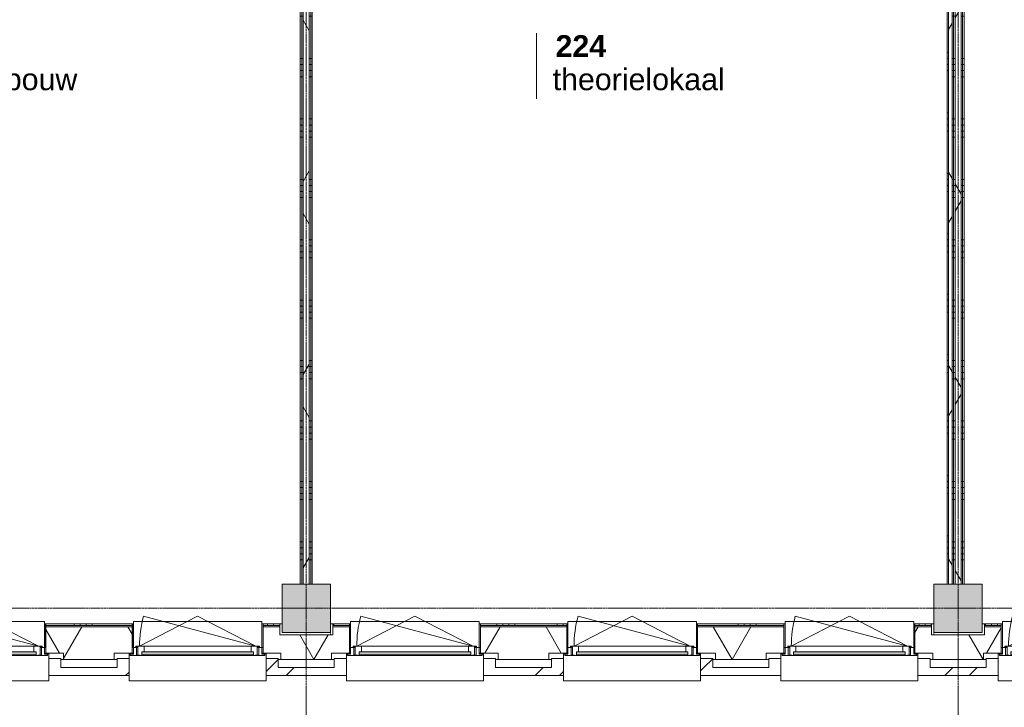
# Model space of a CAD drawing. Header units: millimetres. Extents: x -6115 to 78411, y -6358 to 59618.
# Tile 68 of 99: x 46226 to 54383, y 4580 to 10272. Entities that reach past the tile are written whole.
import ezdxf

# ---------------------------------------------------------------- set-up
doc = ezdxf.new("R2010")
doc.units = ezdxf.units.MM
doc.linetypes.add('Dash', pattern=[6.35, 3.175, -3.175])
doc.linetypes.add('stramien', pattern=[22.225, 12.7, -3.175, 3.175, -3.175])
for name, color, linetype, lineweight in [('00_Algemeen', 7, 'Continuous', 35), ('05_Bouwplaatsvoorzieningen', 7, 'Continuous', 9), ('22_Metselwerk', 7, 'Continuous', 9), ('25_Metaalconstructiewerk', 7, 'Continuous', 9), ('30_Kozijnen-ramen-deuren', 7, 'Continuous', 9), ('42_Dekvloeren en vloersystemen', 7, 'Continuous', 9)]:
    doc.layers.add(name, color=color, linetype=linetype, lineweight=lineweight)
doc.styles.add('Arial_1', font='arial.ttf', dxfattribs={"height": 180})
doc.styles.add('Arial_B', font='arialbd.ttf', dxfattribs={"height": 180})
pattern_1 = [(360, (48550, 9450), (7e-13, 500), []), (360, (48550, 9400), (7e-13, 500), []), (360, (48550, 9350), (7e-13, 500), []), (360, (48550, 9300), (7e-13, 500), [])]
pattern_2 = [(60, (0, 0), (-692.82, 400), []), (120, (0, 0), (-692.82, -400), [])]
pattern_3 = [(360, (53950, 9450), (7e-13, 500), []), (360, (53950, 9400), (7e-13, 500), []), (360, (53950, 9350), (7e-13, 500), []), (360, (53950, 9300), (7e-13, 500), [])]
pattern_4 = [(45, (400, -4e-13), (-565.685, 565.685), []), (45, (600, -6e-13), (-565.685, 565.685), [])]
pattern_5 = [(45, (400, -3e-13), (-565.685, 565.685), []), (45, (600, -4e-13), (-565.685, 565.685), [])]

# ---------------------------------------------------------------- blocks, each defined once
blk = doc.blocks.new('Direct Shape - 2410-10368 v1 - IFC-model constructie _zonder onderbouw_ _MM21228_-1202395-02 tweede verdieping overzicht')
at = {"layer": '25_Metaalconstructiewerk'}
blk.add_hatch(color=256, dxfattribs=at).paths.add_polyline_path([(-200, -200), (200, -200), (200, 200), (-200, 200), (-200, 5.9)])
for p, q in [((200, 200), (-200, 200)), ((-200, 200), (-200, -200)), ((200, -200), (200, 200)), ((-200, -200), (200, -200))]:
    blk.add_line(p, q, dxfattribs=at)
blk = doc.blocks.new('Direct Shape - NLRS_28_SC_TLB_kolom vierkant prefab_gen_AT_kolom vierkant_gen_lxb 400x400_800300-1202478-02 tweede verdieping overzicht')
blk.add_blockref('Direct Shape - 2410-10368 v1 - IFC-model constructie _zonder onderbouw_ _MM21228_-1202395-02 tweede verdieping overzicht', (0, 0))
blk = doc.blocks.new('Direct Shape - NLRS_28_SC_TLB_kolom vierkant prefab_gen_AT_kolom vierkant_gen_lxb 400x400_800302-1202480-02 tweede verdieping overzicht')
blk.add_blockref('Direct Shape - 2410-10368 v1 - IFC-model constructie _zonder onderbouw_ _MM21228_-1202395-02 tweede verdieping overzicht', (0, 0))
blk = doc.blocks.new('2410-10368 v1 - IFC-model constructie _zonder onderbouw_ _MM21228__ifc-1-02 tweede verdieping overzicht')
at = {"layer": '25_Metaalconstructiewerk', "lineweight": 9}
for name, p in [('Direct Shape - NLRS_28_SC_TLB_kolom vierkant prefab_gen_AT_kolom vierkant_gen_lxb 400x400_800300-1202478-02 tweede verdieping overzicht', (48600, 5400)), ('Direct Shape - NLRS_28_SC_TLB_kolom vierkant prefab_gen_AT_kolom vierkant_gen_lxb 400x400_800302-1202480-02 tweede verdieping overzicht', (54000, 5400))]:
    blk.add_blockref(name, p, dxfattribs=at)
blk = doc.blocks.new('31_AEE_kozijnen_KA1_CS77 - AEE_CS 77_Raam merk A1-6832846-02 tweede verdieping overzicht')
at = {"layer": '30_Kozijnen-ramen-deuren', "true_color": 0xcccccc}
blk.add_hatch(color=254, dxfattribs=at).paths.add_polyline_path([(-462.5, -231.3), (462.5, -231.3), (462.5, -207.3), (-462.5, -207.3)])
at = {"layer": '30_Kozijnen-ramen-deuren'}
for p, q in [((-481.5, -199.5), (-557.5, -199.5)), ((-557.5, -199.5), (-557.5, -212.3)), ((-557.5, -212.3), (-532.5, -212.3)), ((-532.5, -212.3), (-532.5, -267.5)), ((-506.5, -203.3), (-481.5, -203.3)), ((-506.5, -267.5), (-506.5, -203.3)), ((-494.5, -203.8), (-494.5, -272.5)), ((-476.5, -203.8), (-494.5, -203.8)), ((-481.5, -199.5), (-476.5, -199.5)), ((-481.5, -203.3), (-481.5, -199.5)), ((-476.5, -203.3), (-481.5, -203.3)), ((-443.5, -199.5), (-476.5, -199.5)), ((-476.5, -199.5), (-476.5, -203.8)), ((-462.5, -231.3), (-462.5, -207.3)), ((-462.5, -231.3), (-462.5, -207.3)), ((-462.5, -207.3), (462.5, -207.3)), ((462.5, -231.3), (-462.5, -231.3)), ((443.5, -199.5), (-443.5, -199.5)), ((-443.5, -207.3), (-443.5, -199.5)), ((-443.5, -276.5), (-443.5, -231.3)), ((443.5, -199.5), (443.5, -207.3)), ((476.5, -199.5), (443.5, -199.5)), ((443.5, -231.3), (443.5, -276.5)), ((462.5, -207.3), (462.5, -231.3)), ((462.5, -231.3), (462.5, -207.3)), ((476.5, -199.5), (481.5, -199.5)), ((476.5, -203.8), (476.5, -199.5)), ((481.5, -203.3), (476.5, -203.3)), ((494.5, -203.8), (476.5, -203.8)), ((481.5, -199.5), (481.5, -203.3)), ((557.5, -199.5), (481.5, -199.5)), ((481.5, -203.3), (506.5, -203.3)), ((494.5, -272.5), (494.5, -203.8)), ((506.5, -203.3), (506.5, -267.5)), ((532.5, -267.5), (532.5, -212.3)), ((532.5, -212.3), (557.5, -212.3)), ((557.5, -212.3), (557.5, -199.5)), ((-532.5, -267.5), (-506.5, -267.5)), ((-494.5, -272.5), (-511.5, -272.5)), ((-511.5, -272.5), (-511.5, -276.5)), ((-511.5, -276.5), (-443.5, -276.5)), ((-494.5, -267.5), (-506.5, -267.5)), ((-481.5, -276.5), (0, -525.7)), ((-481.5, -276.5), (448.7, -525.7)), ((443.5, -276.5), (-443.5, -276.5)), ((0, -525.7), (481.5, -276.5)), ((443.5, -276.5), (511.5, -276.5)), ((506.5, -267.5), (494.5, -267.5)), ((511.5, -272.5), (494.5, -272.5)), ((506.5, -267.5), (532.5, -267.5)), ((511.5, -276.5), (511.5, -272.5))]:
    blk.add_line(p, q, dxfattribs=at)
blk.add_arc((-481.5, -276.5), 963, 345, 360, dxfattribs=at)
blk = doc.blocks.new('31_AEE_DAI_Dagkant_Interieur - Zonder Onderkant-V93-02 tweede verdieping overzicht')
at = {"layer": '05_Bouwplaatsvoorzieningen'}
for p, q in [((-533, -267.5), (-542.5, -267.5)), ((-533, -461.5), (-533, -267.5)), ((533, -267.5), (533, -461.5)), ((542.5, -267.5), (533, -267.5)), ((-542.5, -461.5), (-533, -461.5)), ((533, -461.5), (542.5, -461.5))]:
    blk.add_line(p, q, dxfattribs=at)
blk = doc.blocks.new('31_AEE_DAI_Dagkant_Interieur - Zonder Onderkant-V94-02 tweede verdieping overzicht')
at = {"layer": '05_Bouwplaatsvoorzieningen'}
for p, q in [((-533, -267.5), (-542.5, -267.5)), ((-533, -461.5), (-533, -267.5)), ((533, -267.5), (533, -461.5)), ((542.5, -267.5), (533, -267.5)), ((-542.5, -461.5), (-533, -461.5)), ((533, -461.5), (542.5, -461.5))]:
    blk.add_line(p, q, dxfattribs=at)
blk = doc.blocks.new('42_AEE_VE_vensterbank - Standaard-6843292-02 tweede verdieping overzicht')
at = {"layer": '05_Bouwplaatsvoorzieningen'}
for p, q in [((-532.5, -482.5), (-532.5, -267.5)), ((532.5, -267.5), (532.5, -482.5)), ((-532.5, -482.5), (532.5, -482.5))]:
    blk.add_line(p, q, dxfattribs=at)
blk = doc.blocks.new('31_AEE_DAI_Dagkant_Interieur - Zonder Onderkant-V95-02 tweede verdieping overzicht')
at = {"layer": '05_Bouwplaatsvoorzieningen'}
for p, q in [((-533, -267.5), (-542.5, -267.5)), ((-533, -461.5), (-533, -267.5)), ((533, -267.5), (533, -461.5)), ((542.5, -267.5), (533, -267.5)), ((-542.5, -461.5), (-533, -461.5)), ((533, -461.5), (542.5, -461.5))]:
    blk.add_line(p, q, dxfattribs=at)
blk = doc.blocks.new('31_AEE_DAI_Dagkant_Interieur - Zonder Onderkant-V96-02 tweede verdieping overzicht')
at = {"layer": '05_Bouwplaatsvoorzieningen'}
for p, q in [((-533, -267.5), (-542.5, -267.5)), ((-533, -461.5), (-533, -267.5)), ((533, -267.5), (533, -461.5)), ((542.5, -267.5), (533, -267.5)), ((-542.5, -461.5), (-533, -461.5)), ((533, -461.5), (542.5, -461.5))]:
    blk.add_line(p, q, dxfattribs=at)
blk = doc.blocks.new('31_AEE_DAI_Dagkant_Interieur - Zonder Onderkant-V97-02 tweede verdieping overzicht')
at = {"layer": '05_Bouwplaatsvoorzieningen'}
for p, q in [((-533, -267.5), (-542.5, -267.5)), ((-533, -461.5), (-533, -267.5)), ((533, -267.5), (533, -461.5)), ((542.5, -267.5), (533, -267.5)), ((-542.5, -461.5), (-533, -461.5)), ((533, -461.5), (542.5, -461.5))]:
    blk.add_line(p, q, dxfattribs=at)
blk = doc.blocks.new('31_AEE_DAI_Dagkant_Interieur - Zonder Onderkant-V100-02 tweede verdieping overzicht')
at = {"layer": '05_Bouwplaatsvoorzieningen'}
for p, q in [((-533, -267.5), (-542.5, -267.5)), ((-533, -461.5), (-533, -267.5)), ((533, -267.5), (533, -461.5)), ((542.5, -267.5), (533, -267.5)), ((-542.5, -461.5), (-533, -461.5)), ((533, -461.5), (542.5, -461.5))]:
    blk.add_line(p, q, dxfattribs=at)
blk = doc.blocks.new('21_AEE_WA_lekdorpel - 21_AEE_WA_lekdorpel-V200-02 tweede verdieping overzicht')
at = {"layer": '05_Bouwplaatsvoorzieningen'}
for p, q in [((-567.5, -34), (-567.5, 8)), ((-567.5, 8), (567.5, 8)), ((567.5, 8), (567.5, -34)), ((-567.5, -213), (-567.5, -176)), ((-567.5, -215), (-567.5, -213)), ((-532.5, -213), (-567.5, -213)), ((-532.5, -215), (-567.5, -215)), ((567.5, -213), (532.5, -213)), ((567.5, -215), (532.5, -215)), ((567.5, -176), (567.5, -213)), ((567.5, -213), (567.5, -215))]:
    blk.add_line(p, q, dxfattribs=at)
blk = doc.blocks.new('00_AEE_tag_ruimte_klein - Naam _ nummer-752176-02 tweede verdieping overzicht')
at = {"layer": '00_Algemeen', "lineweight": 9}
for p, q in [((-8.061, 7.172), (-8.061, 4.245)), ((-8.061, 4.468), (-8.061, 1.718))]:
    blk.add_line(p, q, dxfattribs=at)

msp = doc.modelspace()

# ---------------------------------------------------------------- hatches: boundary and pattern name
at = {"layer": '22_Metselwerk'}
h = msp.add_hatch(dxfattribs=at)
h.set_pattern_fill('FP_9', color=256, angle=90, style=0, pattern_type=2)
h.set_pattern_definition(pattern_1)
h.paths.add_polyline_path([(48575, 5600), (48575, 13725), (48562.5, 13725), (48562.5, 5600)])
h = msp.add_hatch(dxfattribs=at)
h.set_pattern_fill('FP_2', color=256, angle=60, style=0, pattern_type=2)
h.set_pattern_definition(pattern_2)
h.paths.add_polyline_path([(48575, 5600), (48625, 5600), (48625, 13725), (48575, 13725), (48575, 6048.8)])
h = msp.add_hatch(dxfattribs=at)
h.set_pattern_fill('FP_9', color=256, angle=90, style=0, pattern_type=2)
h.set_pattern_definition(pattern_1)
h.paths.add_polyline_path([(48637.5, 5600), (48637.5, 13712.5), (48625, 13712.5), (48625, 5600)])
h = msp.add_hatch(dxfattribs=at)
h.set_pattern_fill('FP_7', color=256, angle=60, style=0, pattern_type=2)
h.set_pattern_definition(pattern_2)
h.paths.add_polyline_path([(53950, 5600), (53950, 13725), (53920, 13725), (53920, 5600)])
h = msp.add_hatch(dxfattribs=at)
h.set_pattern_fill('FP_2', color=256, angle=60, style=0, pattern_type=2)
h.set_pattern_definition(pattern_2)
h.paths.add_polyline_path([(54025, 5600), (54025, 13725), (53975, 13725), (53975, 5600)])
h = msp.add_hatch(dxfattribs=at)
h.set_pattern_fill('FP_10', color=256, angle=90, style=0, pattern_type=2)
h.set_pattern_definition(pattern_3)
h.paths.add_polyline_path([(54037.5, 5600), (54037.5, 13712.5), (54025, 13712.5), (54025, 5600)])
h = msp.add_hatch(dxfattribs=at)
h.set_pattern_fill('FP_9', color=256, angle=90, style=0, pattern_type=2)
h.set_pattern_definition(pattern_1)
h.paths.add_polyline_path([(48562.5, 5600), (48562.5, 13700), (48550, 13700), (48550, 5600)])
h = msp.add_hatch(dxfattribs=at)
h.set_pattern_fill('FP_9', color=256, angle=90, style=0, pattern_type=2)
h.set_pattern_definition(pattern_1)
h.paths.add_polyline_path([(48650, 5600), (48650, 13700), (48637.5, 13700), (48637.5, 5600)])
h = msp.add_hatch(dxfattribs=at)
h.set_pattern_fill('FP_302', color=256, angle=90, style=0, pattern_type=2)
h.set_pattern_definition([(180, (53950, 9850), (-3e-12, -500), []), (180, (53950, 9900), (-3e-12, -500), []), (180, (53950, 9950), (-3e-12, -500), []), (180, (53950, 10000), (-3e-12, -500), [])])
h.paths.add_polyline_path([(53910, 5600), (53920, 5600), (53920, 13700), (53910, 13700), (53910, 6048.8)])
h = msp.add_hatch(dxfattribs=at)
h.set_pattern_fill('FP_10', color=256, angle=90, style=0, pattern_type=2)
h.set_pattern_definition(pattern_3)
h.paths.add_polyline_path([(53962.5, 5600), (53962.5, 13700), (53950, 13700), (53950, 5600)])
h = msp.add_hatch(dxfattribs=at)
h.set_pattern_fill('FP_10', color=256, angle=90, style=0, pattern_type=2)
h.set_pattern_definition(pattern_3)
h.paths.add_polyline_path([(53975, 5600), (53975, 13700), (53962.5, 13700), (53962.5, 5600)])
h = msp.add_hatch(dxfattribs=at)
h.set_pattern_fill('FP_10', color=256, angle=90, style=0, pattern_type=2)
h.set_pattern_definition(pattern_3)
h.paths.add_polyline_path([(54050, 5600), (54050, 13700), (54037.5, 13700), (54037.5, 5600)])
h = msp.add_hatch(dxfattribs=at)
h.set_pattern_fill('FP_201', color=256, angle=60, style=0, pattern_type=2)
h.set_pattern_definition([(60, (56977.25, 4975.5), (-519.615, 300), []), (120, (56977.25, 4975.5), (-519.615, -300), [])])
h.paths.add_polyline_path([(70624.5, 4975.5), (70624.5, 5245.5), (70420, 5245.5), (70420, 5180), (69980, 5180), (69980, 5245.5), (65020, 5245.5), (65020, 5180), (64580, 5180), (64580, 5245.5), (64442.5, 5245.5), (64442.5, 5027.5), (64590, 5027.5), (64590, 4975.5), (70135.9, 4975.5)])
h.paths.add_polyline_path([(61410, 4975.5), (61410, 5027.5), (61557.5, 5027.5), (61557.5, 5245.5), (60842.5, 5245.5), (60842.5, 5027.5), (60990, 5027.5), (60990, 4975.5), (61071.6, 4975.5)])
h.paths.add_polyline_path([(63210, 4975.5), (63210, 5027.5), (63357.5, 5027.5), (63357.5, 5245.5), (62642.5, 5245.5), (62642.5, 5027.5), (62790, 5027.5), (62790, 4975.5), (62884.5, 4975.5)])
h.paths.add_polyline_path([(59190, 4975.5), (59610, 4975.5), (59610, 5027.5), (59757.5, 5027.5), (59757.5, 5245.5), (59620, 5245.5), (59620, 5180), (59180, 5180), (59180, 5245.5), (59042.5, 5245.5), (59042.5, 5027.5), (59190, 5027.5)])
h.paths.add_polyline_path([(57810, 4975.5), (57810, 5027.5), (57957.5, 5027.5), (57957.5, 5245.5), (57242.5, 5245.5), (57242.5, 5027.5), (57390, 5027.5), (57390, 4975.5), (57445.9, 4975.5)])
h.paths.add_polyline_path([(55590, 4975.5), (56010, 4975.5), (56010, 5027.5), (56157.5, 5027.5), (56157.5, 5245.5), (55442.5, 5245.5), (55442.5, 5027.5), (55590, 5027.5)])
h.paths.add_polyline_path([(54210, 4975.5), (54210, 5027.5), (54357.5, 5027.5), (54357.5, 5245.5), (54220, 5245.5), (54220, 5180), (53780, 5180), (53780, 5245.5), (53642.5, 5245.5), (53642.5, 5027.5), (53790, 5027.5), (53790, 4975.5), (53820.2, 4975.5)])
h.paths.add_polyline_path([(50190, 4975.5), (50610, 4975.5), (50610, 5027.5), (50757.5, 5027.5), (50757.5, 5245.5), (50042.5, 5245.5), (50042.5, 5027.5), (50190, 5027.5)])
h.paths.add_polyline_path([(51990, 4975.5), (52410, 4975.5), (52410, 5027.5), (52557.5, 5027.5), (52557.5, 5245.5), (51842.5, 5245.5), (51842.5, 5027.5), (51990, 5027.5)])
h.paths.add_polyline_path([(48390, 4975.5), (48810, 4975.5), (48810, 5027.5), (48957.5, 5027.5), (48957.5, 5245.5), (48820, 5245.5), (48820, 5180), (48380, 5180), (48380, 5245.5), (48242.5, 5245.5), (48242.5, 5027.5), (48390, 5027.5)])
h.paths.add_polyline_path([(47010, 4975.5), (47010, 5027.5), (47157.5, 5027.5), (47157.5, 5245.5), (46442.5, 5245.5), (46442.5, 5027.5), (46590, 5027.5), (46590, 4975.5)])
h.paths.add_polyline_path([(44755.9, 4975.5), (45210, 4975.5), (45210, 5027.5), (45357.5, 5027.5), (45357.5, 5245.5), (43420, 5245.5), (43420, 5180), (43354.5, 5180), (43354.5, 4975.5), (43624.5, 4975.5)])
h = msp.add_hatch(dxfattribs=at)
h.set_pattern_fill('FP_200', color=256, angle=90, style=0, pattern_type=2)
h.set_pattern_definition([(90, (57177.25, 4975.5), (-500, -2e-12), []), (90, (57227.25, 4975.5), (-500, -2e-12), []), (90, (57277.25, 4975.5), (-500, -2e-12), []), (90, (57327.25, 4975.5), (-500, -2e-12), [])])
h.paths.add_polyline_path([(69980, 5257.5), (69980, 5270), (65020, 5270), (65020, 5257.5), (68927.3, 5257.5)])
h.paths.add_polyline_path([(64580, 5257.5), (64580, 5270), (64442.5, 5270), (64442.5, 5257.5)])
h.paths.add_polyline_path([(62884.5, 5257.5), (63357.5, 5257.5), (63357.5, 5270), (62642.5, 5270), (62642.5, 5257.5)])
h.paths.add_polyline_path([(61557.5, 5257.5), (61557.5, 5270), (60842.5, 5270), (60842.5, 5257.5), (61071.6, 5257.5)])
h.paths.add_polyline_path([(57242.5, 5257.5), (57957.5, 5257.5), (57957.5, 5270), (57242.5, 5270)])
h.paths.add_polyline_path([(59180, 5257.5), (59180, 5270), (59042.5, 5270), (59042.5, 5257.5)])
h.paths.add_polyline_path([(59757.5, 5257.5), (59757.5, 5270), (59620, 5270), (59620, 5257.5)])
h.paths.add_polyline_path([(56157.5, 5257.5), (56157.5, 5270), (55442.5, 5270), (55442.5, 5257.5), (55633.1, 5257.5)])
h.paths.add_polyline_path([(53642.5, 5257.5), (53780, 5257.5), (53780, 5270), (53642.5, 5270)])
h.paths.add_polyline_path([(54220, 5257.5), (54357.5, 5257.5), (54357.5, 5270), (54220, 5270)])
h.paths.add_polyline_path([(51842.5, 5257.5), (52557.5, 5257.5), (52557.5, 5270), (51842.5, 5270)])
h.paths.add_polyline_path([(50042.5, 5257.5), (50757.5, 5257.5), (50757.5, 5270), (50042.5, 5270)])
h.paths.add_polyline_path([(48820, 5257.5), (48957.5, 5257.5), (48957.5, 5270), (48820, 5270)])
h.paths.add_polyline_path([(48242.5, 5257.5), (48380, 5257.5), (48380, 5270), (48242.5, 5270)])
h.paths.add_polyline_path([(47157.5, 5257.5), (47157.5, 5270), (46442.5, 5270), (46442.5, 5257.5), (46568.8, 5257.5)])
h.paths.add_polyline_path([(45357.5, 5257.5), (45357.5, 5270), (43420, 5270), (43420, 5257.5), (44755.9, 5257.5)])
h = msp.add_hatch(dxfattribs=at)
h.set_pattern_fill('FP_173', color=256, angle=45, style=0, pattern_type=2)
h.set_pattern_definition(pattern_4)
h.paths.add_polyline_path([(48367.5, 4908.5), (48367.5, 4984.5), (48267.5, 4984.5), (48267.5, 4908.5)])
h = msp.add_hatch(dxfattribs=at)
h.set_pattern_fill('FP_206', color=256, angle=45, style=0, pattern_type=2)
h.set_pattern_definition(pattern_5)
h.paths.add_polyline_path([(50732.5, 4908.5), (50732.5, 4984.5), (50632.5, 4984.5), (50632.5, 4908.5)])
h = msp.add_hatch(dxfattribs=at)
h.set_pattern_fill('FP_173', color=256, angle=45, style=0, pattern_type=2)
h.set_pattern_definition(pattern_4)
h.paths.add_polyline_path([(51967.5, 4908.5), (51967.5, 4984.5), (51867.5, 4984.5), (51867.5, 4908.5)])
h = msp.add_hatch(dxfattribs=at)
h.set_pattern_fill('FP_206', color=256, angle=45, style=0, pattern_type=2)
h.set_pattern_definition(pattern_5)
h.paths.add_polyline_path([(54332.5, 4908.5), (54332.5, 4984.5), (54232.5, 4984.5), (54232.5, 4908.5)])
h = msp.add_hatch(dxfattribs=at)
h.set_pattern_fill('FP_173', color=256, angle=45, style=0, pattern_type=2)
h.set_pattern_definition(pattern_4)
h.paths.add_polyline_path([(70757.5, 4842.5), (70757.5, 4908.5), (64467.5, 4908.5), (64467.5, 4842.5), (68927.3, 4842.5)])
h.paths.add_polyline_path([(60867.5, 4842.5), (61532.5, 4842.5), (61532.5, 4908.5), (60867.5, 4908.5)])
h.paths.add_polyline_path([(62667.5, 4842.5), (63332.5, 4842.5), (63332.5, 4908.5), (62667.5, 4908.5)])
h.paths.add_polyline_path([(59732.5, 4842.5), (59732.5, 4908.5), (59067.5, 4908.5), (59067.5, 4842.5), (59258.8, 4842.5)])
h.paths.add_polyline_path([(57267.5, 4842.5), (57932.5, 4842.5), (57932.5, 4908.5), (57267.5, 4908.5)])
h.paths.add_polyline_path([(55467.5, 4842.5), (56132.5, 4842.5), (56132.5, 4908.5), (55467.5, 4908.5)])
h.paths.add_polyline_path([(53667.5, 4842.5), (54332.5, 4842.5), (54332.5, 4908.5), (53667.5, 4908.5)])
h.paths.add_polyline_path([(50067.5, 4842.5), (50732.5, 4842.5), (50732.5, 4908.5), (50067.5, 4908.5)])
h.paths.add_polyline_path([(51867.5, 4842.5), (52532.5, 4842.5), (52532.5, 4908.5), (51867.5, 4908.5)])
h.paths.add_polyline_path([(48932.5, 4842.5), (48932.5, 4908.5), (48267.5, 4908.5), (48267.5, 4842.5)])
h.paths.add_polyline_path([(46467.5, 4842.5), (47132.5, 4842.5), (47132.5, 4908.5), (46467.5, 4908.5)])
h.paths.add_polyline_path([(45332.5, 4842.5), (45332.5, 4908.5), (43785, 4908.5), (43785, 4842.5), (44755.9, 4842.5)])

# ---------------------------------------------------------------- linework, layer by layer
at = {"layer": '00_Algemeen', "color": 150, "linetype": 'stramien', "lineweight": 9, "true_color": 0x0080ff}
for p, q in [((48600, -4950.1), (48600, 59018.3)), ((54000, -4950.1), (54000, 59018.3)), ((77811.4, 5400), (-5515.3, 5400))]:
    msp.add_line(p, q, dxfattribs=at)
at = {"layer": '00_Algemeen', "linetype": 'Dash', "lineweight": 9}
for p, q in [((48800, 5180), (48800, 5200)), ((53800, 5180), (53800, 5200))]:
    msp.add_line(p, q, dxfattribs=at)
at = {"layer": '22_Metselwerk'}
for p, q in [((48562.5, 13712.5), (48562.5, 5600)), ((48637.5, 13712.5), (48637.5, 5600)), ((53920, 5600), (53920, 13725)), ((53950, 5600), (53950, 13725)), ((54037.5, 13712.5), (54037.5, 5600)), ((48550, 13700), (48550, 5600)), ((48650, 5600), (48650, 13700)), ((53910, 13700), (53910, 5600)), ((53962.5, 13700), (53962.5, 5600)), ((54050, 5600), (54050, 13700)), ((48550, 5600), (48575, 5600)), ((48625, 5600), (48650, 5600)), ((53910, 5600), (53975, 5600)), ((54025, 5600), (54050, 5600)), ((47157.5, 5270), (46442.5, 5270)), ((46442.5, 5270), (46442.5, 5245.5)), ((46442.5, 5257.5), (47157.5, 5257.5)), ((47157.5, 5245.5), (47157.5, 5270)), ((48380, 5270), (48242.5, 5270)), ((48242.5, 5270), (48242.5, 5245.5)), ((48242.5, 5257.5), (48380, 5257.5)), ((48380, 5245.5), (48380, 5270)), ((48957.5, 5270), (48820, 5270)), ((48820, 5270), (48820, 5245.5)), ((48820, 5257.5), (48957.5, 5257.5)), ((48957.5, 5245.5), (48957.5, 5270)), ((50757.5, 5270), (50042.5, 5270)), ((50042.5, 5270), (50042.5, 5245.5)), ((50042.5, 5257.5), (50757.5, 5257.5)), ((50757.5, 5245.5), (50757.5, 5270)), ((52557.5, 5270), (51842.5, 5270)), ((51842.5, 5270), (51842.5, 5245.5)), ((51842.5, 5257.5), (52557.5, 5257.5)), ((52557.5, 5245.5), (52557.5, 5270)), ((53780, 5270), (53642.5, 5270)), ((53642.5, 5270), (53642.5, 5245.5)), ((53642.5, 5257.5), (53780, 5257.5)), ((53780, 5245.5), (53780, 5270)), ((54357.5, 5270), (54220, 5270)), ((54220, 5270), (54220, 5245.5)), ((54220, 5257.5), (54357.5, 5257.5)), ((54357.5, 5245.5), (54357.5, 5270)), ((46442.5, 5027.5), (46432.5, 5027.5)), ((46567.5, 4984.5), (46467.5, 4984.5)), ((46467.5, 4984.5), (46467.5, 4842.5)), ((46567.5, 4908.5), (46567.5, 4984.5)), ((47132.5, 4984.5), (47032.5, 4984.5)), ((47032.5, 4984.5), (47032.5, 4908.5)), ((47132.5, 4908.5), (47132.5, 4984.5)), ((47167.5, 5027.5), (47157.5, 5027.5)), ((48242.5, 5027.5), (48232.5, 5027.5)), ((48367.5, 4984.5), (48267.5, 4984.5)), ((48267.5, 4984.5), (48267.5, 4842.5)), ((48367.5, 4908.5), (48367.5, 4984.5)), ((48932.5, 4984.5), (48832.5, 4984.5)), ((48832.5, 4984.5), (48832.5, 4908.5)), ((48932.5, 4908.5), (48932.5, 4984.5)), ((48967.5, 5027.5), (48957.5, 5027.5)), ((50042.5, 5027.5), (50032.5, 5027.5)), ((50167.5, 4984.5), (50067.5, 4984.5)), ((50067.5, 4984.5), (50067.5, 4842.5)), ((50167.5, 4908.5), (50167.5, 4984.5)), ((50732.5, 4984.5), (50632.5, 4984.5)), ((50632.5, 4984.5), (50632.5, 4908.5)), ((50732.5, 4908.5), (50732.5, 4984.5)), ((50767.5, 5027.5), (50757.5, 5027.5)), ((51842.5, 5027.5), (51832.5, 5027.5)), ((51967.5, 4984.5), (51867.5, 4984.5)), ((51867.5, 4984.5), (51867.5, 4842.5)), ((51967.5, 4908.5), (51967.5, 4984.5)), ((52532.5, 4984.5), (52432.5, 4984.5)), ((52432.5, 4984.5), (52432.5, 4908.5)), ((52532.5, 4908.5), (52532.5, 4984.5)), ((52567.5, 5027.5), (52557.5, 5027.5)), ((53642.5, 5027.5), (53632.5, 5027.5)), ((53767.5, 4984.5), (53667.5, 4984.5)), ((53667.5, 4984.5), (53667.5, 4842.5)), ((53767.5, 4908.5), (53767.5, 4984.5)), ((54332.5, 4984.5), (54232.5, 4984.5)), ((54232.5, 4984.5), (54232.5, 4908.5)), ((54332.5, 4908.5), (54332.5, 4984.5)), ((54367.5, 5027.5), (54357.5, 5027.5)), ((46590, 4975.5), (46567.5, 4975.5)), ((47032.5, 4908.5), (46567.5, 4908.5)), ((47032.5, 4975.5), (47010, 4975.5)), ((47132.5, 4842.5), (47132.5, 4908.5)), ((48390, 4975.5), (48367.5, 4975.5)), ((48832.5, 4908.5), (48367.5, 4908.5)), ((48832.5, 4975.5), (48810, 4975.5)), ((48932.5, 4842.5), (48932.5, 4908.5)), ((50190, 4975.5), (50167.5, 4975.5)), ((50632.5, 4908.5), (50167.5, 4908.5)), ((50632.5, 4975.5), (50610, 4975.5)), ((50732.5, 4842.5), (50732.5, 4908.5)), ((51990, 4975.5), (51967.5, 4975.5)), ((52432.5, 4908.5), (51967.5, 4908.5)), ((52432.5, 4975.5), (52410, 4975.5)), ((52532.5, 4842.5), (52532.5, 4908.5)), ((53790, 4975.5), (53767.5, 4975.5)), ((54232.5, 4908.5), (53767.5, 4908.5)), ((54232.5, 4975.5), (54210, 4975.5)), ((54332.5, 4842.5), (54332.5, 4908.5)), ((46467.5, 4842.5), (47132.5, 4842.5)), ((48267.5, 4842.5), (48932.5, 4842.5)), ((50067.5, 4842.5), (50732.5, 4842.5)), ((51867.5, 4842.5), (52532.5, 4842.5)), ((53667.5, 4842.5), (54332.5, 4842.5))]:
    msp.add_line(p, q, dxfattribs=at)
at = {"layer": '22_Metselwerk', "lineweight": 18}
for p, q in [((48575, 13725), (48575, 5600)), ((48625, 13725), (48625, 5600)), ((53975, 13725), (53975, 5600)), ((54025, 13725), (54025, 5600)), ((48575, 5600), (48625, 5600)), ((53975, 5600), (54025, 5600)), ((46442.5, 5245.5), (46442.5, 5027.5)), ((46442.5, 5245.5), (47157.5, 5245.5)), ((47157.5, 5027.5), (47157.5, 5245.5)), ((48242.5, 5245.5), (48242.5, 5027.5)), ((48242.5, 5245.5), (48380, 5245.5)), ((48380, 5180), (48380, 5245.5)), ((48820, 5245.5), (48820, 5180)), ((48820, 5245.5), (48957.5, 5245.5)), ((48957.5, 5027.5), (48957.5, 5245.5)), ((50042.5, 5245.5), (50042.5, 5027.5)), ((50042.5, 5245.5), (50757.5, 5245.5)), ((50757.5, 5027.5), (50757.5, 5245.5)), ((51842.5, 5245.5), (51842.5, 5027.5)), ((51842.5, 5245.5), (52557.5, 5245.5)), ((52557.5, 5027.5), (52557.5, 5245.5)), ((53642.5, 5245.5), (53642.5, 5027.5)), ((53642.5, 5245.5), (53780, 5245.5)), ((53780, 5180), (53780, 5245.5)), ((54220, 5245.5), (54220, 5180)), ((54220, 5245.5), (54357.5, 5245.5)), ((54357.5, 5027.5), (54357.5, 5245.5)), ((48820, 5180), (48380, 5180)), ((54220, 5180), (53780, 5180)), ((46442.5, 5027.5), (46590, 5027.5)), ((46590, 5027.5), (46590, 4975.5)), ((47010, 4975.5), (47010, 5027.5)), ((47010, 5027.5), (47157.5, 5027.5)), ((48242.5, 5027.5), (48390, 5027.5)), ((48390, 5027.5), (48390, 4975.5)), ((48810, 4975.5), (48810, 5027.5)), ((48810, 5027.5), (48957.5, 5027.5)), ((50042.5, 5027.5), (50190, 5027.5)), ((50190, 5027.5), (50190, 4975.5)), ((50610, 4975.5), (50610, 5027.5)), ((50610, 5027.5), (50757.5, 5027.5)), ((51842.5, 5027.5), (51990, 5027.5)), ((51990, 5027.5), (51990, 4975.5)), ((52410, 4975.5), (52410, 5027.5)), ((52410, 5027.5), (52557.5, 5027.5)), ((53642.5, 5027.5), (53790, 5027.5)), ((53790, 5027.5), (53790, 4975.5)), ((54210, 4975.5), (54210, 5027.5)), ((54210, 5027.5), (54357.5, 5027.5)), ((46590, 4975.5), (47010, 4975.5)), ((48390, 4975.5), (48810, 4975.5)), ((50190, 4975.5), (50610, 4975.5)), ((51990, 4975.5), (52410, 4975.5)), ((53790, 4975.5), (54210, 4975.5))]:
    msp.add_line(p, q, dxfattribs=at)
at = {"layer": '42_Dekvloeren en vloersystemen'}
for p, q in [((48380, 5270), (48400, 5270)), ((48800, 5270), (48820, 5270)), ((53780, 5270), (53800, 5270)), ((54200, 5270), (54220, 5270))]:
    msp.add_line(p, q, dxfattribs=at)

# ---------------------------------------------------------------- block references
at = {"lineweight": 5}
msp.add_blockref('2410-10368 v1 - IFC-model constructie _zonder onderbouw_ _MM21228__ifc-1-02 tweede verdieping overzicht', (0, 0), dxfattribs=at)
at = {"layer": '00_Algemeen', "lineweight": 9, "xscale": 99.99999999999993, "yscale": 99.99999999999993, "zscale": 99.99999999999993}
msp.add_blockref('00_AEE_tag_ruimte_klein - Naam _ nummer-752176-02 tweede verdieping overzicht', (51313.8, 9444.1), dxfattribs=at)
at = {"layer": '05_Bouwplaatsvoorzieningen', "rotation": 180}
for name, p in [('31_AEE_DAI_Dagkant_Interieur - Zonder Onderkant-V94-02 tweede verdieping overzicht', (45900, 4808.5)), ('42_AEE_VE_vensterbank - Standaard-6843292-02 tweede verdieping overzicht', (45900, 4808.5)), ('31_AEE_DAI_Dagkant_Interieur - Zonder Onderkant-V93-02 tweede verdieping overzicht', (47700, 4808.5)), ('42_AEE_VE_vensterbank - Standaard-6843292-02 tweede verdieping overzicht', (47700, 4808.5)), ('31_AEE_DAI_Dagkant_Interieur - Zonder Onderkant-V97-02 tweede verdieping overzicht', (49500, 4808.5)), ('42_AEE_VE_vensterbank - Standaard-6843292-02 tweede verdieping overzicht', (49500, 4808.5)), ('31_AEE_DAI_Dagkant_Interieur - Zonder Onderkant-V96-02 tweede verdieping overzicht', (51300, 4808.5)), ('42_AEE_VE_vensterbank - Standaard-6843292-02 tweede verdieping overzicht', (51300, 4808.5)), ('31_AEE_DAI_Dagkant_Interieur - Zonder Onderkant-V95-02 tweede verdieping overzicht', (53100, 4808.5)), ('42_AEE_VE_vensterbank - Standaard-6843292-02 tweede verdieping overzicht', (53100, 4808.5)), ('31_AEE_DAI_Dagkant_Interieur - Zonder Onderkant-V100-02 tweede verdieping overzicht', (54900, 4808.5)), ('42_AEE_VE_vensterbank - Standaard-6843292-02 tweede verdieping overzicht', (54900, 4808.5)), ('21_AEE_WA_lekdorpel - 21_AEE_WA_lekdorpel-V200-02 tweede verdieping overzicht', (45900, 4808.5)), ('21_AEE_WA_lekdorpel - 21_AEE_WA_lekdorpel-V200-02 tweede verdieping overzicht', (47700, 4808.5)), ('21_AEE_WA_lekdorpel - 21_AEE_WA_lekdorpel-V200-02 tweede verdieping overzicht', (49500, 4808.5)), ('21_AEE_WA_lekdorpel - 21_AEE_WA_lekdorpel-V200-02 tweede verdieping overzicht', (51300, 4808.5)), ('21_AEE_WA_lekdorpel - 21_AEE_WA_lekdorpel-V200-02 tweede verdieping overzicht', (53100, 4808.5)), ('21_AEE_WA_lekdorpel - 21_AEE_WA_lekdorpel-V200-02 tweede verdieping overzicht', (54900, 4808.5))]:
    msp.add_blockref(name, p, dxfattribs=at)
at = {"layer": '30_Kozijnen-ramen-deuren', "rotation": 180}
for p in [(45900, 4808.5), (47700, 4808.5), (49500, 4808.5), (51300, 4808.5), (53100, 4808.5), (54900, 4808.5)]:
    msp.add_blockref('31_AEE_kozijnen_KA1_CS77 - AEE_CS 77_Raam merk A1-6832846-02 tweede verdieping overzicht', p, dxfattribs=at)

# ---------------------------------------------------------------- texts
at = {"layer": '00_Algemeen', "lineweight": 9, "char_height": 180, "attachment_point": 1}
for s, insert, width, style in [('224', (50665.2, 10144.1), 505.063, 'Arial_B'), ('EP onderbouw', (45054.3, 9868.5), 1964.134, 'Arial_1'), ('theorielokaal', (50641.2, 9868.5), 1643.459, 'Arial_1')]:
    msp.add_mtext(s, dxfattribs=dict(at, insert=insert, width=width, style=style))

doc.saveas('drawing.dxf')
